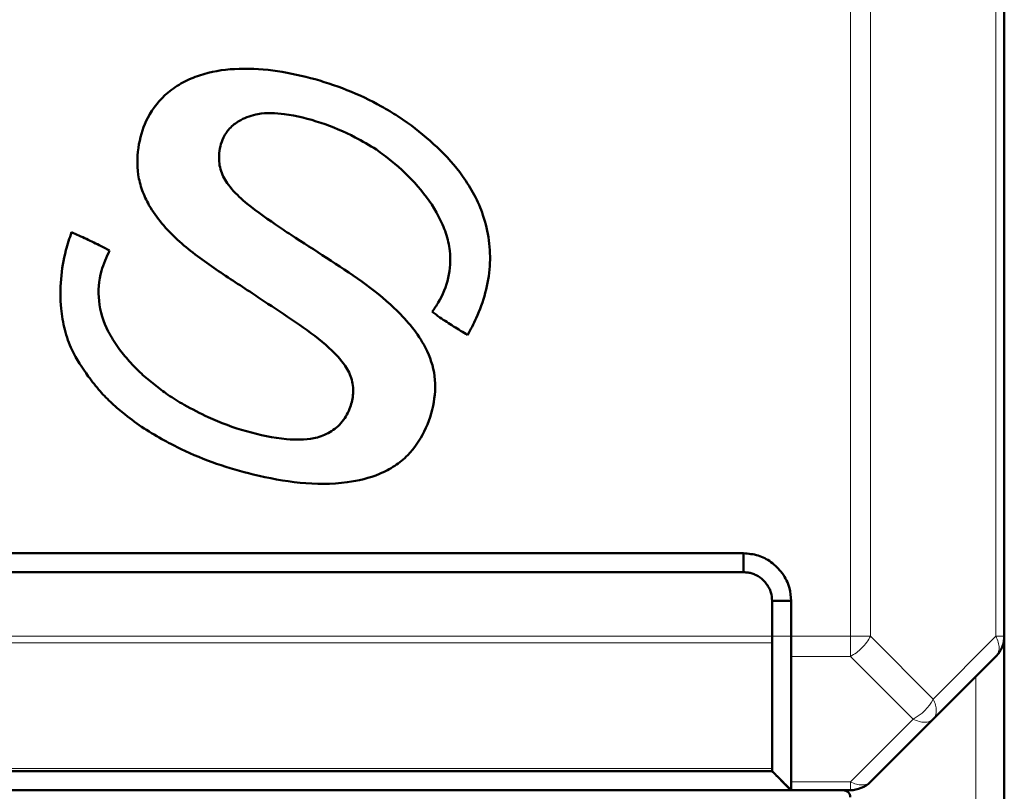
# Model space of a CAD drawing. Header units: millimetres. Extents: x 0 to 420, y 0 to 297.
# Tile 5 of 16: x 92 to 144, y 112 to 152. Entities that reach past the tile are written whole.
import ezdxf

# ---------------------------------------------------------------- set-up
doc = ezdxf.new("R2010")
doc.units = ezdxf.units.MM

msp = doc.modelspace()

# ---------------------------------------------------------------- linework, layer by layer
at = {"color": 9, "linetype": 'Continuous', "lineweight": 18}
for p, q in [((135.567, 119.713), (135.567, 222.22)), ((136.628, 119.713), (136.628, 222.22)), ((143.249, 119.713), (143.249, 222.22)), ((78.439, 119.713), (131.439, 119.713)), ((131.439, 119.713), (132.439, 119.713)), ((132.439, 119.713), (135.567, 119.713)), ((135.567, 118.652), (135.567, 119.713)), ((136.628, 119.713), (139.939, 116.402)), ((139.939, 116.402), (143.249, 119.713)), ((143.249, 119.713), (143.689, 119.713)), ((78.438, 119.359), (131.439, 119.359)), ((132.441, 118.652), (135.567, 118.652)), ((138.878, 115.342), (135.567, 118.652)), ((142.189, 109.713), (142.189, 117.592)), ((135.567, 112.031), (138.878, 115.342)), ((78.439, 112.738), (131.438, 112.738)), ((132.439, 112.031), (135.567, 112.031))]:
    msp.add_line(p, q, dxfattribs=at)
at = {"color": 7, "linetype": 'Continuous', "lineweight": 50}
for p, q in [((143.689, 119.713), (143.689, 222.22)), ((112.211, 146.822), (111.696, 147.166)), ((79.939, 124.092), (129.939, 124.092)), ((129.939, 124.092), (129.939, 123.092)), ((79.939, 123.092), (129.939, 123.092)), ((131.439, 121.592), (131.439, 119.713)), ((132.439, 121.592), (131.439, 121.592)), ((132.439, 121.592), (132.439, 119.713)), ((143.689, 119.713), (143.689, 109.713)), ((131.439, 119.359), (131.438, 112.738)), ((139.939, 115.342), (143.249, 118.652)), ((136.628, 112.031), (139.939, 115.342)), ((131.438, 112.592), (78.439, 112.592)), ((131.438, 112.592), (131.438, 112.592)), ((131.686, 112.344), (132.45, 111.579)), ((131.905, 112.125), (132.439, 111.592)), ((77.438, 111.592), (132.439, 111.592)), ((132.439, 111.592), (132.438, 111.592)), ((132.438, 111.592), (135.567, 111.592))]:
    msp.add_line(p, q, dxfattribs=at)
at = {"color": 9, "linetype": 'Continuous', "lineweight": 18}
msp.add_arc((137.749, 117.531), 2.463, 297.2738, 332.7262, dxfattribs=at)
at = {"color": 7, "linetype": 'Continuous', "lineweight": 50}
msp.add_arc((135.567, 113.092), 1.5, 270, 315, dxfattribs=at)
for points, knots in [([(111.696, 147.166), (111.412, 147.341), (110.555, 147.869), (109.026, 148.582), (107.101, 149.215), (105.113, 149.623), (103.131, 149.727), (101.513, 149.467), (100.349, 148.967), (99.348, 148.295), (98.459, 147.195), (97.969, 145.656), (97.918, 144.32), (98.192, 143.241), (98.601, 142.363), (99.234, 141.484), (100.35, 140.333), (101.981, 139.142), (103.334, 138.264), (104.012, 137.824)], [0, 0, 0, 0, 0.037646, 0.113637, 0.189642, 0.265962, 0.342064, 0.41269, 0.448509, 0.484278, 0.548103, 0.603499, 0.664198, 0.696238, 0.728311, 0.773015, 0.817831, 0.908751, 1, 1, 1, 1]), ([(106.076, 140.895), (105.799, 141.08), (104.936, 141.659), (103.767, 142.47), (102.794, 143.429), (102.315, 144.251), (102.227, 145.141), (102.409, 145.964), (102.859, 146.6), (103.486, 147.045), (104.454, 147.367), (105.918, 147.307), (107.647, 146.859), (109.27, 146.19), (110.201, 145.627), (110.568, 145.405)], [0, 0, 0, 0, 0.063353, 0.197524, 0.269628, 0.321703, 0.374372, 0.435975, 0.477764, 0.519388, 0.58014, 0.668129, 0.79323, 0.918639, 1, 1, 1, 1]), ([(115.38, 135.611), (115.537, 135.906), (115.92, 136.618), (116.35, 137.833), (116.595, 139.224), (116.545, 140.618), (116.244, 141.889), (115.758, 143.026), (114.977, 144.255), (113.816, 145.571), (112.746, 146.405), (112.211, 146.822)], [0, 0, 0, 0, 0.077198, 0.186969, 0.296557, 0.401927, 0.507347, 0.597017, 0.68668, 0.84328, 1, 1, 1, 1]), ([(110.568, 145.405), (110.836, 145.207), (111.622, 144.625), (112.796, 143.5), (113.743, 142.184), (114.255, 141.002), (114.508, 139.909), (114.442, 138.62), (113.999, 137.545), (113.621, 136.995), (113.51, 136.834)], [0, 0, 0, 0, 0.098098, 0.287459, 0.475998, 0.57042, 0.664642, 0.803704, 0.942565, 1, 1, 1, 1]), ([(94.489, 141.042), (94.383, 140.725), (94.116, 139.919), (93.891, 138.567), (93.887, 137.15), (94.105, 135.891), (94.53, 134.645), (95.058, 133.88), (95.369, 133.429)], [0, 0, 0, 0, 0.125091, 0.317991, 0.510708, 0.653369, 0.795821, 1, 1, 1, 1]), ([(96.49, 140.073), (96.343, 140.152), (95.942, 140.366), (95.274, 140.687), (94.75, 140.923), (94.489, 141.042)], [0, 0, 0, 0, 0.225012, 0.612373, 1, 1, 1, 1]), ([(99.388, 130.047), (99.683, 129.891), (100.571, 129.42), (102.131, 128.79), (104.224, 128.181), (106.527, 127.743), (108.798, 127.732), (110.492, 128.128), (111.548, 128.684), (112.413, 129.384), (113.175, 130.526), (113.668, 132.032), (113.71, 133.653), (113.172, 135.044), (112.384, 136.149), (111.3, 137.285), (109.811, 138.47), (107.945, 139.683), (106.699, 140.49), (106.076, 140.895)], [0, 0, 0, 0, 0.034468, 0.103883, 0.173348, 0.25962, 0.345429, 0.406276, 0.437205, 0.468067, 0.520443, 0.576405, 0.630285, 0.684465, 0.727195, 0.770032, 0.846446, 0.92321, 1, 1, 1, 1]), ([(96.945, 134.948), (96.761, 135.228), (96.27, 135.976), (95.841, 137.369), (95.954, 138.882), (96.331, 139.72), (96.49, 140.073)], [0, 0, 0, 0, 0.184799, 0.4937, 0.786862, 1, 1, 1, 1]), ([(104.012, 137.824), (104.288, 137.638), (105.12, 137.079), (106.52, 136.172), (107.927, 135.121), (108.877, 134.136), (109.322, 133.262), (109.379, 132.454), (109.172, 131.658), (108.749, 130.926), (108.053, 130.405), (107.068, 130.063), (105.581, 130.093), (103.706, 130.481), (101.897, 131.14), (100.842, 131.705), (100.422, 131.931)], [0, 0, 0, 0, 0.054504, 0.163812, 0.272813, 0.341296, 0.385543, 0.430185, 0.47025, 0.51878, 0.565313, 0.609215, 0.687013, 0.804378, 0.92201, 1, 1, 1, 1]), ([(113.51, 136.834), (113.646, 136.738), (114.017, 136.473), (114.642, 136.067), (115.134, 135.763), (115.38, 135.611)], [0, 0, 0, 0, 0.223877, 0.611803, 1, 1, 1, 1]), ([(100.422, 131.931), (100.137, 132.104), (99.597, 132.433), (98.848, 132.987), (98.162, 133.575), (97.515, 134.223), (97.135, 134.706), (96.945, 134.948)], [0, 0, 0, 0, 0.215929, 0.40881, 0.602736, 0.80054, 1, 1, 1, 1]), ([(95.369, 133.429), (95.572, 133.163), (95.957, 132.659), (96.618, 131.994), (97.388, 131.332), (98.308, 130.667), (99.027, 130.254), (99.388, 130.047)], [0, 0, 0, 0, 0.189118, 0.359, 0.530151, 0.764154, 1, 1, 1, 1]), ([(129.939, 124.092), (130.198, 124.071), (130.71, 124.031), (131.422, 123.647), (132.013, 123.061), (132.39, 122.331), (132.424, 121.813), (132.439, 121.592)], [0, 0, 0, 0, 0.197417, 0.390669, 0.604477, 0.83082, 1, 1, 1, 1]), ([(129.939, 123.092), (130.016, 123.089), (130.171, 123.085), (130.397, 123.029), (130.681, 122.91), (130.943, 122.72), (131.158, 122.474), (131.289, 122.259), (131.412, 121.968), (131.428, 121.739), (131.439, 121.592)], [0, 0, 0, 0, 0.099004, 0.196808, 0.294576, 0.491738, 0.601605, 0.709927, 0.812643, 1, 1, 1, 1]), ([(131.439, 119.713), (131.439, 119.647), (131.439, 119.553), (131.438, 119.466), (131.438, 119.421), (131.439, 119.391), (131.439, 119.368), (131.439, 119.359)], [0, 0, 0, 0, 0.498377, 0.719472, 0.747952, 0.910594, 1, 1, 1, 1]), ([(132.439, 119.713), (132.439, 119.517), (132.439, 119.222), (132.438, 118.872), (132.44, 118.725), (132.441, 118.652)], [0, 0, 0, 0, 0.499074, 0.749927, 1, 1, 1, 1]), ([(132.441, 118.652), (132.44, 118.26), (132.438, 117.377), (132.439, 116.053), (132.438, 114.679), (132.439, 113.355), (132.439, 112.472), (132.439, 112.031)], [0, 0, 0, 0, 0.177813, 0.400004, 0.600003, 0.800001, 1, 1, 1, 1]), ([(131.438, 112.592), (131.438, 112.598), (131.438, 112.606), (131.438, 112.648), (131.439, 112.68), (131.439, 112.716), (131.438, 112.738)], [0, 0, 0, 0, 0.498896, 0.584345, 0.749083, 1, 1, 1, 1]), ([(131.431, 112.598), (131.475, 112.555), (131.564, 112.467), (131.651, 112.381), (131.694, 112.337)], [0, 0, 0, 0, 0.496154, 1, 1, 1, 1]), ([(131.686, 112.346), (131.813, 112.219), (132.068, 111.965), (132.323, 111.711), (132.45, 111.584)], [0, 0, 0, 0, 0.499873, 1, 1, 1, 1]), ([(132.438, 111.592), (132.438, 111.612), (132.437, 111.653), (132.438, 111.905), (132.439, 112.031)], [0, 0, 0, 0, 0.4997477, 1, 1, 1, 1])]:
    msp.add_open_spline(points, degree=3, knots=knots, dxfattribs=at)
at = {"color": 9, "linetype": 'Continuous', "lineweight": 18}
for points in [[(135.567, 119.713), (135.665, 119.713), (135.862, 119.713), (136.144, 119.713), (136.408, 119.713), (136.554, 119.713), (136.628, 119.713)], [(136.628, 119.713), (136.567, 119.606), (136.446, 119.392), (136.186, 119.094), (135.888, 118.834), (135.674, 118.713), (135.567, 118.652)], [(143.249, 118.652), (143.296, 118.713), (143.389, 118.834), (143.426, 119.094), (143.389, 119.392), (143.296, 119.606), (143.249, 119.713)], [(139.939, 116.402), (139.985, 116.295), (140.078, 116.081), (140.115, 115.784), (140.078, 115.523), (139.985, 115.402), (139.939, 115.342)], [(139.939, 115.342), (139.878, 115.295), (139.757, 115.202), (139.496, 115.165), (139.199, 115.202), (138.985, 115.295), (138.878, 115.342)], [(135.567, 112.031), (135.674, 111.984), (135.888, 111.891), (136.186, 111.854), (136.446, 111.891), (136.567, 111.984), (136.628, 112.031)], [(135.567, 111.592), (135.567, 111.597), (135.567, 111.608), (135.567, 111.698), (135.567, 111.834), (135.567, 111.965), (135.567, 112.031)]]:
    msp.add_open_spline(points, degree=3, dxfattribs=at)
at = {"color": 7, "linetype": 'Continuous', "lineweight": 50}
for points in [[(143.689, 119.713), (143.683, 119.615), (143.672, 119.418), (143.582, 119.136), (143.446, 118.872), (143.315, 118.726), (143.249, 118.652)], [(135.193, 111.592), (135.242, 111.585), (135.339, 111.573), (135.462, 111.486), (135.547, 111.363), (135.558, 111.265), (135.564, 111.217)]]:
    msp.add_open_spline(points, degree=3, dxfattribs=at)

doc.saveas('drawing.dxf')
